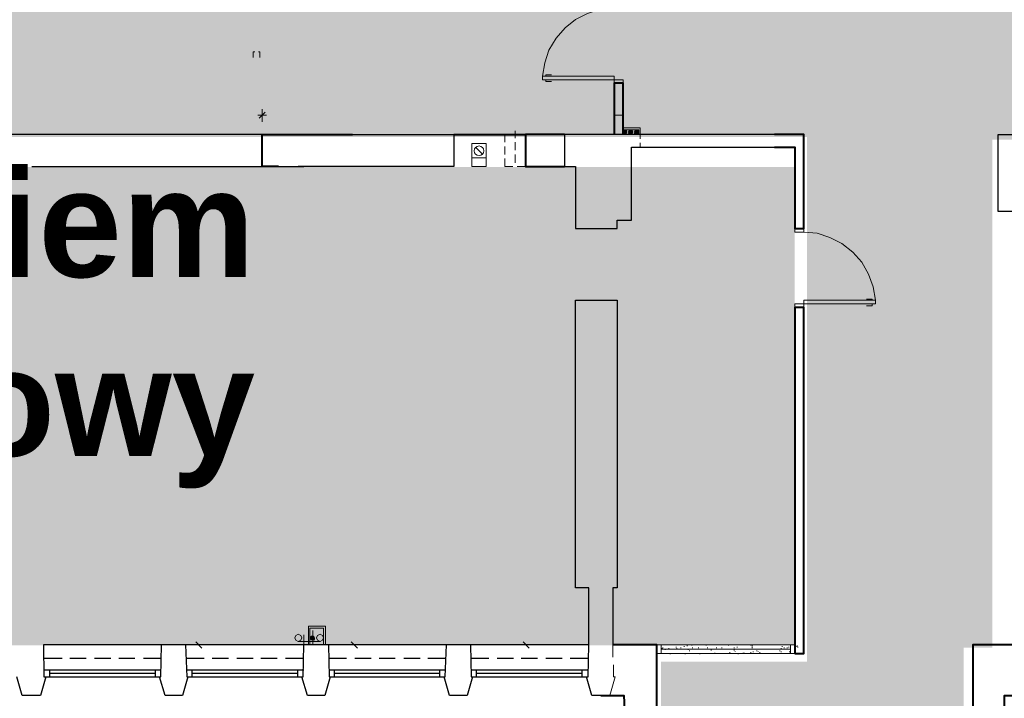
# Model space of a CAD drawing. Header units: millimetres. Extents: x 1 to 17496, y 1 to 30809.
# Tile 24 of 256: x 8308 to 9684, y 3991 to 4939. Entities that reach past the tile are written whole.
import ezdxf

# ---------------------------------------------------------------- set-up
doc = ezdxf.new("R2010")
doc.units = ezdxf.units.MM
doc.linetypes.add('CENTER', pattern=[2, 1.25, -0.25, 0.25, -0.25])
for name, color, linetype, lineweight in [('0_Przyz_System Schima', 253, 'Continuous', 25), ('0_Przyz_WC pacjenta', 30, 'CENTER', 40), ('N_SSP_ewakuacja', 4, 'CENTER', 40)]:
    doc.layers.add(name, color=color, linetype=linetype, lineweight=lineweight)
doc.layers.add('PDF _Geometria', color=7, linetype='Continuous')
doc.styles.add('arial', font='arialbd.ttf')

msp = doc.modelspace()

# ---------------------------------------------------------------- hatches: boundary and pattern name
at = {"layer": '0_Przyz_WC pacjenta', "transparency": 33554483}
h = msp.add_hatch(color=256, dxfattribs=at)
h.dxf.hatch_style = 1
h.set_gradient(color1=(173, 173, 173), color2=(173, 173, 173), centered=1, tint=1)
h.paths.add_polyline_path([(6347.8, 4064.9), (9390.9, 4064.9), (9390.9, 4733.7), (6347.8, 4733.7)])
at = {"layer": 'N_SSP_ewakuacja', "transparency": 33554457}
h = msp.add_hatch(color=51, dxfattribs=at)
h.dxf.hatch_style = 1
h.paths.add_polyline_path([(6454.1, 5066.9), (6454, 5052.9), (6454, 4775.5), (9408.5, 4775.5), (9408.5, 4042), (9204.5, 4042), (9204.5, 3752.5), (9627.2, 3752.5), (9627.2, 4062), (9667.2, 4062), (9667.2, 4771.5), (13332.2, 4771.5), (13332.2, 4647.4), (13550.9, 4647.4), (13550.9, 4999.5), (13314.8, 4999.5), (13314.8, 5063.5), (12355.9, 5063.5), (12355.9, 5004.9), (12082.5, 5004.9), (12082.5, 5059.5), (10704.8, 5059.5), (10704.8, 5774.4), (10878.2, 5774.4), (10878.2, 6054.5), (10775.3, 6054.5), (10775.3, 6054.6), (10522.9, 6054.6), (10522.9, 5775.2), (10324.1, 5775.2), (10324.1, 5353.6), (10533.4, 5353.6), (10533.4, 5066.2), (9552.3, 5066.2), (9552.3, 5846.7), (9606.9, 5846.7), (9606.9, 6307.7), (9361.1, 6307.7), (9361.1, 5066.9)])

# ---------------------------------------------------------------- linework, layer by layer
at = {"layer": 'PDF _Geometria', "lineweight": 18}
for points in [[(9099.2, 4990.3), (9138.8, 4990.3), (9138.8, 5000.4), (9151.4, 5000.4), (9151.4, 4995.4), (9099.2, 4995.4), (9099.2, 4990.3), (9101.7, 4981), (9105.9, 4972.6), (9112.7, 4965.9), (9120.2, 4960), (9129.5, 4956.6), (9138.8, 4955.8), (9120.2, 4954.1), (9101.7, 4948.2), (9084.9, 4939.8), (9070.5, 4928), (9057.9, 4913.7), (9047.8, 4896.8), (9041.9, 4879.1), (9038.5, 4860.6)], [(8636.8, 4894.3), (8634.3, 4894.3), (8634.3, 4886.7)], [(8641.8, 4894.3), (8643.5, 4894.3), (8643.5, 4886.7)], [(9043.6, 4860.6), (9043.6, 4862.3), (9051.2, 4862.3)], [(9043.6, 4855.5), (9043.6, 4853), (9051.2, 4853)], [(8641, 4805.9), (8652.8, 4805.9)], [(9151.4, 4805.9), (9138.8, 4805.9), (9151.4, 4805.9)], [(8997.3, 4778.9), (8986.3, 4778.9), (8986.3, 4768)], [(8996.4, 4778.9), (9019.2, 4778.9)], [(9000.6, 4784), (9000.6, 4773.8)], [(9015, 4768), (9015, 4778.9), (9003.2, 4778.9)], [(9030.1, 4778.9), (9052.9, 4778.9)], [(9154.8, 4779.7), (9150.6, 4783.1), (9154.8, 4779.7), (9150.6, 4784), (9154.8, 4779.7), (9150.6, 4784)], [(9150.6, 4781.4), (9153.1, 4779.7), (9150.6, 4782.3), (9153.1, 4779.7), (9150.6, 4782.3), (9153.9, 4779.7), (9150.6, 4783.1), (9153.9, 4779.7), (9150.6, 4783.1), (9153.9, 4779.7)], [(9151.4, 4780.6), (9152.2, 4779.7), (9150.6, 4781.4), (9152.2, 4779.7)], [(9175, 4773), (9175, 4778.9), (9175, 4788.2), (9151.4, 4788.2)], [(9151.4, 4785.6), (9173.3, 4785.6), (9173.3, 4778.9)], [(9155.6, 4780.6), (9151.4, 4784.8), (9155.6, 4780.6), (9151.4, 4784.8), (9155.6, 4780.6), (9151.4, 4784.8)], [(9154.8, 4779.7), (9151.4, 4784), (9154.8, 4779.7)], [(9155.6, 4779.7), (9151.4, 4784), (9155.6, 4780.6), (9151.4, 4784)], [(9156.4, 4781.4), (9152.2, 4784.8), (9156.4, 4781.4), (9152.2, 4784.8), (9156.4, 4781.4), (9152.2, 4785.6)], [(9155.6, 4780.6), (9152.2, 4784.8), (9155.6, 4780.6)], [(9156.4, 4781.4), (9153.1, 4785.6), (9156.4, 4781.4)], [(9156.4, 4782.3), (9153.1, 4785.6), (9156.4, 4782.3), (9153.1, 4785.6), (9156.4, 4782.3), (9153.9, 4785.6), (9156.4, 4783.1), (9153.9, 4785.6), (9156.4, 4783.1), (9154.8, 4785.6)], [(9156.4, 4784), (9154.8, 4784.8)], [(9155.6, 4784), (9155.6, 4784.8)], [(9161.5, 4779.7), (9159, 4782.3), (9161.5, 4779.7), (9159, 4782.3), (9161.5, 4779.7), (9159, 4783.1), (9162.3, 4779.7), (9159, 4783.1), (9162.3, 4779.7), (9159, 4783.1), (9162.3, 4779.7), (9159, 4784), (9163.2, 4779.7), (9159, 4784), (9163.2, 4779.7), (9159, 4784), (9163.2, 4779.7)], [(9159, 4784), (9163.2, 4780.6), (9159.8, 4784)], [(9160.7, 4779.7), (9159, 4781.4), (9160.7, 4779.7), (9159, 4781.4)], [(9163.2, 4780.6), (9159.8, 4784.8), (9164, 4780.6), (9159.8, 4784.8), (9164, 4780.6), (9159.8, 4784.8), (9164, 4780.6), (9159.8, 4784.8), (9164, 4781.4), (9160.7, 4784.8), (9164, 4781.4), (9160.7, 4784.8)], [(9159.8, 4780.6), (9159.8, 4781.4)], [(9164, 4781.4), (9160.7, 4785.6), (9164, 4781.4)], [(9164.9, 4781.4), (9160.7, 4785.6), (9164.9, 4782.3), (9161.5, 4785.6), (9164.9, 4782.3), (9161.5, 4785.6), (9164.9, 4782.3)], [(9161.5, 4785.6), (9164.9, 4783.1), (9162.3, 4785.6), (9164.9, 4783.1)], [(9164, 4783.1), (9162.3, 4785.6)], [(9164, 4784), (9163.2, 4784.8), (9164, 4784)], [(9171.6, 4780.6), (9167.4, 4784), (9171.6, 4780.6), (9168.2, 4784.8), (9172.4, 4780.6), (9168.2, 4784.8), (9172.4, 4780.6), (9168.2, 4784.8), (9172.4, 4780.6), (9168.2, 4784.8), (9172.4, 4781.4), (9168.2, 4784.8)], [(9169.9, 4779.7), (9167.4, 4782.3), (9169.9, 4779.7), (9167.4, 4782.3), (9169.9, 4779.7), (9167.4, 4783.1), (9170.8, 4779.7), (9167.4, 4783.1), (9170.8, 4779.7), (9167.4, 4783.1), (9170.8, 4779.7), (9167.4, 4784), (9171.6, 4779.7), (9167.4, 4784), (9171.6, 4779.7), (9167.4, 4784), (9171.6, 4779.7)], [(9169.1, 4779.7), (9167.4, 4781.4), (9169.1, 4779.7), (9167.4, 4781.4)], [(9168.2, 4779.7), (9167.4, 4780.6)], [(9172.4, 4781.4), (9169.1, 4784.8), (9172.4, 4781.4), (9169.1, 4785.6), (9172.4, 4781.4), (9169.1, 4785.6), (9172.4, 4782.3), (9169.9, 4785.6), (9173.3, 4782.3), (9169.9, 4785.6), (9173.3, 4782.3)], [(9173.3, 4783.1), (9169.9, 4785.6)], [(9172.4, 4783.1), (9170.8, 4785.6), (9172.4, 4783.1), (9170.8, 4785.6)], [(9172.4, 4784), (9171.6, 4784.8), (9172.4, 4784)], [(8955.2, 4751.1), (8945, 4761.2)], [(8986.3, 4762.1), (8986.3, 4751.1)], [(9000.6, 4768), (9000.6, 4757)], [(9015, 4751.1), (9015, 4762.1)], [(9175, 4761.2), (9175, 4767.1)], [(9000.6, 4751.1), (9000.6, 4739.3)], [(8684.8, 4734.3), (8666.3, 4734.3)], [(8785, 4734.3), (8767.3, 4734.3)], [(8960.2, 4746.1), (8960.2, 4734.3), (8940, 4734.3), (8940, 4746.1)], [(8986.3, 4745.2), (8986.3, 4734.3), (8997.3, 4734.3)], [(9003.2, 4734.3), (9015, 4734.3), (9015, 4745.2)], [(9404.1, 4642.5), (9422.6, 4640.8), (9440.3, 4634.9), (9457.1, 4626.5), (9472.3, 4614.7), (9484.9, 4600.4), (9494.2, 4583.5), (9500.9, 4565.8), (9504.3, 4547.3)], [(9499.2, 4547.3), (9499.2, 4549), (9491.7, 4549)], [(9499.2, 4542.2), (9499.2, 4539.7), (9491.7, 4539.7)], [(8735.3, 4065.5), (8735.3, 4091.6), (8711.8, 4091.6), (8711.8, 4065.5)], [(8732.8, 4065.5), (8732.8, 4089.1), (8713.4, 4089.1), (8713.4, 4065.5)], [(9137.1, 4094.2), (9137.1, 4076.5)], [(9391.4, 4076.5), (9391.4, 4094.2)], [(8705, 4065.5), (8705, 4079.9)], [(8716.8, 4078.2), (8714.3, 4074.8), (8717.6, 4078.2), (8714.3, 4074.8), (8717.6, 4078.2), (8714.3, 4074.8), (8717.6, 4078.2)], [(8718.5, 4078.2), (8714.3, 4074), (8718.5, 4077.3), (8715.1, 4074), (8718.5, 4077.3), (8715.1, 4074), (8718.5, 4077.3), (8715.1, 4073.1), (8719.3, 4077.3), (8715.1, 4073.1), (8719.3, 4077.3), (8715.1, 4073.1), (8719.3, 4077.3), (8715.1, 4073.1), (8719.3, 4076.5), (8716, 4073.1)], [(8719.3, 4076.5), (8716, 4072.3), (8720.2, 4076.5), (8716, 4072.3), (8720.2, 4076.5), (8716, 4072.3), (8720.2, 4076.5)], [(8716, 4072.3), (8720.2, 4075.6), (8716.8, 4072.3), (8720.2, 4075.6), (8716.8, 4072.3), (8720.2, 4075.6), (8716.8, 4072.3), (8720.2, 4074.8), (8717.6, 4072.3), (8720.2, 4074.8), (8717.6, 4072.3), (8720.2, 4074.8)], [(8717.6, 4065.5), (8717.6, 4085.8)], [(8718.5, 4072.3), (8720.2, 4074), (8718.5, 4072.3), (8720.2, 4074)], [(8719.3, 4072.3), (8720.2, 4073.1)], [(8454, 4065.5), (8466.7, 4065.5)], [(8549.2, 4065.5), (8566.9, 4065.5)], [(8554.3, 4069.8), (8562.7, 4061.3)], [(8697.4, 4070.6), (8727.8, 4070.6)], [(8767.3, 4065.5), (8785, 4065.5)], [(8771.5, 4069.8), (8780, 4061.3)], [(9006.5, 4065.5), (9025.1, 4065.5)], [(9011.6, 4069.8), (9020, 4061.3)], [(9137.1, 4048.7), (9137.1, 4065.5)], [(9198.6, 4065.5), (9391.4, 4065.5)], [(9203.6, 4065.5), (9203.6, 4066.4)], [(9204.5, 4053.7), (9204.5, 4065.5)], [(9204.5, 4058.8), (9204.5, 4059.6), (9385.5, 4059.6)], [(9206.1, 4060.5), (9206.1, 4061.3)], [(9207, 4061.3), (9207, 4062.2)], [(9210.3, 4058.8), (9210.3, 4059.6)], [(9215.4, 4060.5), (9215.4, 4061.3)], [(9225.5, 4062.2), (9225.5, 4063)], [(9226.4, 4060.5), (9226.4, 4061.3)], [(9232.2, 4061.3), (9232.2, 4062.2)], [(9236.5, 4063), (9236.5, 4063.9)], [(9240.7, 4063.9), (9240.7, 4064.7)], [(9242.4, 4058.8), (9242.4, 4059.6)], [(9247.4, 4064.7), (9247.4, 4065.5)], [(9248.2, 4061.3), (9248.2, 4062.2)], [(9256.7, 4061.3), (9256.7, 4062.2)], [(9267.6, 4064.7), (9267.6, 4065.5)], [(9269.3, 4061.3), (9269.3, 4062.2)], [(9281.9, 4061.3), (9281.9, 4062.2)], [(9289.5, 4061.3), (9289.5, 4062.2)], [(9298.8, 4064.7), (9298.8, 4065.5)], [(9306.4, 4061.3), (9306.4, 4062.2)], [(9310.6, 4062.2), (9310.6, 4063)], [(9329.9, 4064.7), (9329.9, 4065.5)], [(9331.6, 4063.9), (9331.6, 4064.7)], [(9331.6, 4061.3), (9331.6, 4062.2), (9331.6, 4063)], [(9347.6, 4065.5), (9366.2, 4065.5)], [(9372.1, 4060.5), (9372.1, 4061.3)], [(9373.7, 4063), (9373.7, 4063.9)], [(9376.3, 4061.3), (9376.3, 4062.2)], [(9380.5, 4061.3), (9380.5, 4062.2)], [(9383, 4062.2), (9383, 4063)], [(9385.5, 4065.5), (9385.5, 4053.7)], [(9394.8, 4063.9), (9394.8, 4064.7)], [(9395.6, 4062.2), (9395.6, 4063)], [(9198.6, 4053.7), (9391.4, 4053.7)], [(9198.6, 4051.2), (9198.6, 4052.1)], [(9217.1, 4052.9), (9217.1, 4053.7)], [(9238.1, 4052.9), (9238.1, 4053.7)], [(9244, 4057.1), (9244, 4058)], [(9258.4, 4052.9), (9258.4, 4053.7)], [(9274.4, 4058), (9274.4, 4058.8)], [(9279.4, 4053.7), (9279.4, 4054.6)], [(9300.5, 4054.6), (9300.5, 4055.4)], [(9306.4, 4058), (9306.4, 4058.8)], [(9308, 4056.3), (9308, 4057.1)], [(9312.3, 4052.9), (9312.3, 4053.7)], [(9319, 4053.7), (9319, 4054.6)], [(9320.7, 4053.7), (9320.7, 4054.6)], [(9329.9, 4054.6), (9329.9, 4055.4)], [(9333.3, 4055.4), (9333.3, 4056.3)], [(9338.4, 4057.1), (9338.4, 4058)], [(9340.1, 4056.3), (9340.1, 4057.1)], [(9342.6, 4054.6), (9342.6, 4055.4)], [(9370.4, 4057.1), (9370.4, 4058)], [(9372.1, 4055.4), (9372.1, 4056.3)], [(9383.8, 4055.4), (9383.8, 4056.3)], [(9120.2, 3994.8), (9132.9, 3994.8), (9140.4, 4020.9), (9137.9, 4020.9), (9137.9, 4037.7)], [(9198.6, 3996.5), (9198.6, 3997.3)]]:
    msp.add_lwpolyline(points, dxfattribs=at)
for points in [[(9038.5, 4860.6), (9138.8, 4860.6), (9138.8, 4850.5), (9151.4, 4850.5), (9151.4, 4855.5), (9038.5, 4855.5)], [(8651.1, 4810.1), (8642.7, 4801.6)], [(8646.9, 4814.3), (8646.9, 4796.6)], [(9138.8, 4814.3), (9138.8, 4796.6)], [(9151.4, 4796.6), (9151.4, 4814.3)], [(9156.4, 4782.3), (9155.6, 4784.8), (9153.9, 4785.6), (9151.4, 4784.8), (9150.6, 4782.3), (9151.4, 4780.6), (9153.9, 4779.7), (9155.6, 4780.6)], [(9164.9, 4782.3), (9164, 4784.8), (9161.5, 4785.6), (9159.8, 4784.8), (9159, 4782.3), (9159.8, 4780.6), (9161.5, 4779.7), (9164, 4780.6)], [(9173.3, 4782.3), (9172.4, 4784.8), (9169.9, 4785.6), (9168.2, 4784.8), (9167.4, 4782.3), (9168.2, 4780.6), (9169.9, 4779.7), (9172.4, 4780.6)], [(8960.2, 4746.1), (8960.2, 4766.3), (8940, 4766.3), (8940, 4746.1)], [(9404.1, 4642.5), (9404.1, 4647.5), (9391.4, 4647.5), (9391.4, 4642.5)], [(9504.3, 4547.3), (9404.1, 4547.3), (9404.1, 4537.2), (9391.4, 4537.2), (9391.4, 4542.2), (9504.3, 4542.2)], [(8702.5, 4075.6), (8700.8, 4079), (8697.4, 4080.7), (8694.1, 4079), (8692.4, 4075.6), (8694.1, 4072.3), (8697.4, 4070.6), (8700.8, 4072.3)], [(8720.2, 4074.8), (8719.3, 4077.3), (8717.6, 4078.2), (8715.1, 4077.3), (8714.3, 4074.8), (8715.1, 4073.1), (8717.6, 4072.3), (8719.3, 4073.1)], [(8732.8, 4075.6), (8731.1, 4079), (8727.8, 4080.7), (8724.4, 4079), (8722.7, 4075.6), (8724.4, 4072.3), (8727.8, 4070.6), (8731.1, 4072.3)], [(9394, 4063.9), (9394, 4063)]]:
    msp.add_lwpolyline(points, close=True, dxfattribs=at)
at = {"layer": 'PDF _Geometria', "lineweight": 40}
for points in [[(9151.4, 4778.9), (9151.4, 4850.5), (9138.8, 4850.5), (9138.8, 4778.9)], [(8669.6, 4734.3), (8646.9, 4734.3), (8646.9, 4778.9), (8773.2, 4778.9)], [(8914.7, 4778.9), (9015, 4778.9)], [(9069.7, 4778.9), (9015, 4778.9), (9015, 4734.3), (9069.7, 4734.3)], [(9362.8, 4761.2), (9391.4, 4761.2), (9391.4, 4647.5), (9404.1, 4647.5), (9404.1, 4778.9), (9362.8, 4778.9)], [(9120.2, 3994.8), (9152.2, 3994.8), (9153.9, 3965.3), (9165.7, 3965.3), (9165.7, 3953.5), (9176.7, 3953.5), (9176.7, 3958.6), (9185.9, 3958.6), (9198.6, 3961.1), (9198.6, 4065.5), (9137.1, 4065.5)], [(9702.2, 4065.5), (9639.9, 4065.5), (9639.9, 3961.1), (9651.7, 3958.6), (9661.8, 3958.6), (9661.8, 3953.5), (9672.7, 3953.5), (9672.7, 3965.3), (9684.5, 3965.3), (9684.5, 3994.8), (9717.4, 3994.8)]]:
    msp.add_lwpolyline(points, dxfattribs=at)
at = {"layer": 'PDF _Geometria', "lineweight": 25}
for points in [[(8325.2, 4734.3), (8647, 4734.3), (8647, 4778.9), (8017.8, 4778.9), (8017.8, 4734.3), (8313.4, 4734.3)], [(8773.2, 4778.9), (8914.7, 4778.9), (8914.7, 4734.3), (8697.4, 4734.3)], [(9015, 4778.9), (9015, 4734.3)], [(9362.8, 4778.9), (9069.7, 4778.9), (9069.7, 4734.3), (9084.9, 4734.3), (9084.9, 4647.5), (9143, 4647.5), (9143, 4659.3), (9163.2, 4659.3), (9163.2, 4761.2), (9362.8, 4761.2)], [(8669.6, 4734.3), (8705, 4734.3)], [(9103.4, 4065.5), (9103.4, 4145.6), (9084.9, 4145.6), (9084.9, 4547.3), (9143, 4547.3), (9143, 4145.6), (9137.1, 4145.6), (9137.1, 4065.5)], [(9120.2, 3994.8), (9107.6, 3994.8), (9100, 4020.9), (9102.5, 4020.9), (9103.4, 4065.5), (8938.3, 4065.5), (8939.2, 4020.9), (8940.8, 4020.9), (8933.3, 3994.8), (8921.5, 3994.8), (8908.8, 3994.8), (8901.3, 4020.9), (8902.9, 4020.9), (8904.6, 4065.5), (8739.5, 4065.5), (8740.4, 4020.9), (8742.1, 4020.9), (8734.5, 3994.8), (8722.7, 3994.8), (8710.1, 3994.8), (8702.5, 4020.9), (8704.2, 4020.9), (8705, 4065.5), (8539.9, 4065.5), (8541.6, 4020.9), (8543.3, 4020.9), (8535.7, 3994.8), (8523.1, 3994.8), (8511.3, 3994.8), (8503.7, 4020.9), (8505.4, 4020.9), (8506.2, 4065.5), (8341.2, 4065.5), (8342, 4020.9), (8344.5, 4020.9), (8337, 3994.8), (8324.3, 3994.8), (8311.7, 3994.8), (8304.1, 4020.9)], [(8539.9, 4065.5), (8506.2, 4065.5)], [(8739.5, 4065.5), (8705, 4065.5)], [(8938.3, 4065.5), (8904.6, 4065.5)], [(8342, 4047), (8367.3, 4047)], [(8378.2, 4047), (8401, 4047)], [(8412.8, 4047), (8435.5, 4047)], [(8446.5, 4047), (8469.2, 4047)], [(8481, 4047), (8506.2, 4047)], [(8540.8, 4047), (8566, 4047)], [(8577, 4047), (8599.7, 4047)], [(8611.5, 4047), (8634.3, 4047)], [(8645.2, 4047), (8668, 4047)], [(8679.7, 4047), (8705, 4047)], [(8739.5, 4047), (8764.8, 4047)], [(8776.6, 4047), (8799.3, 4047)], [(8810.3, 4047), (8833, 4047)], [(8844.8, 4047), (8867.6, 4047)], [(8878.5, 4047), (8903.8, 4047)], [(8938.3, 4047), (8963.6, 4047)], [(8975.4, 4047), (8998.1, 4047)], [(9009.1, 4047), (9031.8, 4047)], [(9043.6, 4047), (9066.3, 4047)], [(9077.3, 4047), (9102.5, 4047)], [(8342, 4031), (8505.4, 4031)], [(8344.5, 4020.9), (8503.7, 4020.9)], [(8350.4, 4020.9), (8350.4, 4031)], [(8350.4, 4026), (8497.8, 4026)], [(8497.8, 4020.9), (8497.8, 4031)], [(8540.8, 4031), (8705, 4031)], [(8543.3, 4020.9), (8702.5, 4020.9)], [(8549.2, 4020.9), (8549.2, 4031)], [(8549.2, 4026), (8696.6, 4026)], [(8696.6, 4020.9), (8696.6, 4031)], [(8740.4, 4031), (8903.8, 4031)], [(8742.1, 4020.9), (8901.3, 4020.9)], [(8748, 4020.9), (8748, 4031)], [(8748, 4026), (8895.4, 4026)], [(8895.4, 4020.9), (8895.4, 4031)], [(8939.2, 4031), (9102.5, 4031)], [(8940.8, 4020.9), (9100, 4020.9)], [(8946.7, 4020.9), (8946.7, 4031)], [(8946.7, 4026), (9094.1, 4026)], [(9094.1, 4020.9), (9094.1, 4031)]]:
    msp.add_lwpolyline(points, dxfattribs=at)
msp.add_lwpolyline([(9702.2, 4593.6), (9702.2, 4671.1), (9675.3, 4671.1), (9675.3, 4778.9), (10157.9, 4778.9), (10157.9, 4734.3), (10114.1, 4734.3), (10114.1, 4623.9), (10105.6, 4623.9), (10105.6, 4734.3), (9719.9, 4734.3), (9719.9, 4593.6)], close=True, dxfattribs=at)
at = {"layer": 'PDF _Geometria', "lineweight": 40}
msp.add_lwpolyline([(9391.4, 4053.7), (9404.1, 4053.7), (9404.1, 4537.2), (9391.4, 4537.2)], close=True, dxfattribs=at)
at = {"layer": 'PDF _Geometria', "lineweight": 18}
msp.add_circle((8950.1, 4756.1), 6.77, dxfattribs=at)

# ---------------------------------------------------------------- texts
at = {"layer": '0_Przyz_System Schima', "color": 7, "insert": (6622.8, 4729.6), "char_height": 150, "width": 3058.242, "attachment_point": 1, "style": 'arial'}
msp.add_mtext('Poza opracowaniem\\Pzainstalowany nowy \\Psystem ', dxfattribs=at)

doc.saveas('drawing.dxf')
